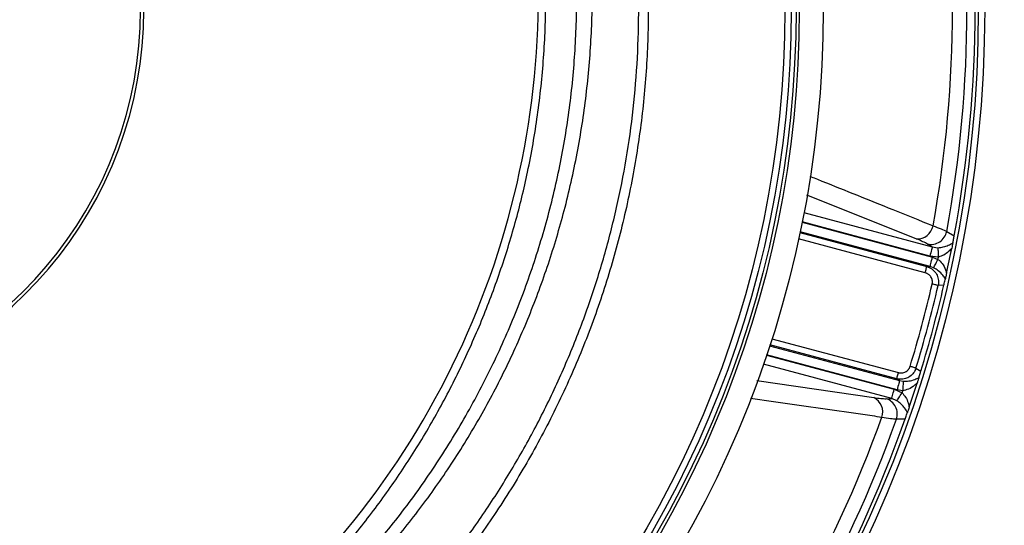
# Model space of a CAD drawing. Header units: millimetres. Extents: x 1200 to 2600, y 1259 to 2659.
# Tile 10 of 15: x 1986 to 2294, y 1798 to 1956. Entities that reach past the tile are written whole.
import ezdxf

# ---------------------------------------------------------------- set-up
doc = ezdxf.new("R2010")
doc.units = ezdxf.units.MM

msp = doc.modelspace()

# ---------------------------------------------------------------- linework, layer by layer
at = {"color": 1, "linetype": 'Continuous', "lineweight": 25}
for p, q in [((2266.41, 1887.4), (2232.21, 1901.05)), ((2231.31, 1895.6), (2271.44, 1884.85)), ((2230.71, 1892.56), (2271.52, 1881.63)), ((2270.67, 1881.96), (2230.73, 1892.66)), ((2230.05, 1889.33), (2269.71, 1878.71)), ((2270.75, 1878.74), (2230.11, 1889.63)), ((2269.19, 1876.78), (2229.63, 1887.38)), ((2220.56, 1853.97), (2261.19, 1843.08)), ((2260.31, 1843.63), (2220.65, 1854.25)), ((2221.26, 1856.15), (2260.82, 1845.55)), ((2219.58, 1851.03), (2259.51, 1840.33)), ((2260.42, 1840.19), (2219.61, 1851.12)), ((2258.74, 1837.44), (2218.61, 1848.19)), ((2216.59, 1843.04), (2253.11, 1837.75))]:
    msp.add_line(p, q, dxfattribs=at)
at = {"color": 7, "linetype": 'Continuous', "lineweight": 25}
for p, q in [((2275.95, 1889.7), (2278.27, 1888.28)), ((2271.44, 1884.85), (2269.94, 1885.76)), ((2271.44, 1884.85), (2273.19, 1884.63)), ((2273.34, 1881.68), (2270.67, 1881.96)), ((2271.52, 1881.63), (2273.2, 1880.98)), ((2269.71, 1878.71), (2270.75, 1878.74)), ((2271.85, 1878.34), (2270.75, 1878.74)), ((2275.06, 1872.88), (2273.27, 1872.82)), ((2266.34, 1846.94), (2267.86, 1845.99)), ((2261.19, 1843.08), (2260.31, 1843.63)), ((2261.19, 1843.08), (2262.35, 1842.87)), ((2259.51, 1840.33), (2261.97, 1839.23)), ((2262.19, 1839.91), (2260.42, 1840.19)), ((2256.98, 1837.4), (2258.74, 1837.44)), ((2260.36, 1836.76), (2258.74, 1837.44)), ((2262.93, 1831.05), (2260.22, 1830.99))]:
    msp.add_line(p, q, dxfattribs=at)
at = {"color": 7, "linetype": 'Continuous', "lineweight": 25, "flags": 128}
for points in [[(2271.44, 1884.85), (2271.42, 1884.75), (2271.37, 1884.56), (2271.29, 1884.28), (2271.19, 1883.92), (2271.08, 1883.49), (2270.95, 1883.01), (2270.81, 1882.49), (2270.67, 1881.96)], [(2273.19, 1884.63), (2273.19, 1884.49), (2273.2, 1884.27), (2273.22, 1883.97), (2273.24, 1883.6), (2273.26, 1883.18), (2273.29, 1882.7), (2273.32, 1882.2), (2273.34, 1881.68)], [(2270.75, 1878.74), (2270.78, 1878.84), (2270.83, 1879.03), (2270.9, 1879.31), (2271, 1879.67), (2271.11, 1880.1), (2271.24, 1880.58), (2271.38, 1881.09), (2271.52, 1881.63)], [(2269.19, 1876.78), (2269.29, 1877.14), (2269.38, 1877.48), (2269.47, 1877.8), (2269.54, 1878.09), (2269.61, 1878.33), (2269.66, 1878.52), (2269.69, 1878.64), (2269.71, 1878.71)], [(2271.85, 1878.34), (2271.91, 1878.45), (2272, 1878.64), (2272.14, 1878.9), (2272.31, 1879.24), (2272.5, 1879.62), (2272.72, 1880.05), (2272.96, 1880.51), (2273.2, 1880.98)], [(2273.27, 1872.82), (2273.16, 1872.85), (2273, 1872.88), (2272.8, 1872.93), (2272.57, 1872.98), (2272.31, 1873.05), (2272.02, 1873.11), (2271.71, 1873.18), (2271.4, 1873.25)], [(2260.31, 1843.63), (2260.33, 1843.69), (2260.36, 1843.82), (2260.41, 1844), (2260.48, 1844.24), (2260.55, 1844.53), (2260.64, 1844.85), (2260.73, 1845.19), (2260.82, 1845.55)], [(2266.34, 1846.94), (2266.23, 1846.97), (2266.07, 1847.02), (2265.88, 1847.08), (2265.65, 1847.15), (2265.39, 1847.23), (2265.11, 1847.32), (2264.81, 1847.41), (2264.5, 1847.5)], [(2261.19, 1843.08), (2261.17, 1842.98), (2261.12, 1842.79), (2261.04, 1842.51), (2260.95, 1842.15), (2260.83, 1841.72), (2260.7, 1841.24), (2260.56, 1840.72), (2260.42, 1840.19)], [(2262.35, 1842.87), (2262.34, 1842.75), (2262.33, 1842.54), (2262.31, 1842.24), (2262.3, 1841.87), (2262.27, 1841.44), (2262.25, 1840.95), (2262.22, 1840.44), (2262.19, 1839.91)], [(2258.74, 1837.44), (2258.77, 1837.54), (2258.82, 1837.73), (2258.89, 1838.01), (2258.99, 1838.37), (2259.1, 1838.8), (2259.23, 1839.28), (2259.37, 1839.79), (2259.51, 1840.33)], [(2260.36, 1836.76), (2260.43, 1836.87), (2260.55, 1837.06), (2260.72, 1837.31), (2260.92, 1837.62), (2261.15, 1837.98), (2261.41, 1838.37), (2261.69, 1838.8), (2261.97, 1839.23)]]:
    msp.add_lwpolyline(points, dxfattribs=at)
at = {"color": 7, "linetype": 'Continuous', "lineweight": 25}
for radius in [700, 600, 595, 593.6, 575, 388, 386, 337.5, 330, 329, 327.5, 325.5]:
    msp.add_circle((1899.82, 1959.02), radius, dxfattribs=at)
for centre, radius, start, end in [((1899.82, 1959.02), 125, 279.2069, 80.7931), ((1899.82, 1959.02), 124, 279.2818, 80.7182), ((1885.24, 1963.62), 263, 277.6513, 23.3134), ((1899.82, 1959.02), 385, 349.4128, 10.5872), ((1899.82, 1959.02), 377.94, 349.7071, 10.2929), ((1899.82, 1959.02), 382.46, 349.5579, 10.4421), ((2266.8, 1892.34), 4.95, 265.4886, 350.1288), ((2271, 1890.7), 5.05, 257.9063, 348.6282), ((1899.82, 1959.02), 381.45, 348.1952, 348.3021), ((1899.82, 1959.02), 385, 347.6481, 348.8321), ((1899.82, 1959.02), 381.35, 342.9968, 347.0032), ((1899.82, 1959.02), 383.27, 342.9968, 347.0032), ((1899.82, 1959.02), 385, 342.9279, 347.0721), ((1899.82, 1959.02), 385, 341.1679, 342.3519), ((1899.82, 1959.02), 381.45, 341.6979, 341.8048), ((2250.98, 1833.28), 4.95, 339.8712, 64.5111), ((2255.43, 1832.6), 5.05, 341.372, 72.0938), ((1899.82, 1959.02), 377.94, 319.7071, 340.2929), ((1899.82, 1959.02), 382.46, 319.5579, 340.4421), ((1899.82, 1959.02), 385, 319.4128, 340.5872)]:
    msp.add_arc(centre, radius, start, end, dxfattribs=at)
for points, knots in [([(2141.49, 2105.86), (2144.4, 2100.88), (2150.21, 2090.93), (2157.74, 2075.35), (2164.61, 2058.84), (2170.57, 2041.32), (2175.5, 2022.85), (2179.18, 2004.07), (2181.6, 1985.1), (2182.74, 1966.04), (2182.55, 1946.94), (2181.07, 1927.86), (2178.32, 1908.9), (2174.31, 1890.19), (2169.06, 1871.82), (2162.56, 1853.85), (2154.85, 1836.34), (2145.97, 1819.36), (2136, 1803.03), (2124.84, 1787.26), (2112.48, 1772.15), (2098.96, 1757.77), (2084.65, 1744.53), (2069.63, 1732.45), (2054.01, 1721.53), (2037.67, 1711.66), (2020.73, 1702.9), (2005.63, 1696.36), (1992.66, 1691.55), (1982.07, 1688.1), (1971.46, 1685.07), (1964.37, 1683.42), (1960.82, 1682.59)], [0, 0, 0, 0, 0.032167, 0.064364, 0.09653, 0.132001, 0.167593, 0.203225, 0.238817, 0.274287, 0.309786, 0.345406, 0.381068, 0.416688, 0.452187, 0.487685, 0.523305, 0.558966, 0.594586, 0.630084, 0.666776, 0.703512, 0.740203, 0.775576, 0.81107, 0.846604, 0.882097, 0.91747, 0.938401, 0.959332, 0.979666, 1, 1, 1, 1]), ([(2026.46, 1709.38), (2027.71, 1709.99), (2033.61, 1712.86), (2043.88, 1718.82), (2057.2, 1727.29), (2070.11, 1736.64), (2082.12, 1746.41), (2093.23, 1756.51), (2103.52, 1766.89), (2113.29, 1777.83), (2122.68, 1789.52), (2131.58, 1801.92), (2139.93, 1815.03), (2147.62, 1828.71), (2154.59, 1842.95), (2160.79, 1857.69), (2166.1, 1872.62), (2170.52, 1887.68), (2174.06, 1902.81), (2176.78, 1918.27), (2178.64, 1934), (2179.62, 1949.97), (2179.68, 1965.81), (2178.85, 1981.47), (2177.18, 1996.91), (2174.63, 2012.39), (2171.17, 2027.84), (2166.8, 2043.21), (2162.22, 2056.43), (2157.77, 2067.55), (2153.73, 2076.69), (2149.35, 2085.7), (2144.47, 2094.95), (2140.85, 2101.07), (2138.94, 2104.31)], [0, 0, 0, 0, 0.009081, 0.042659, 0.077208, 0.111785, 0.146335, 0.17791, 0.209485, 0.241408, 0.27333, 0.307026, 0.340748, 0.374444, 0.409119, 0.443823, 0.478498, 0.512194, 0.545916, 0.579611, 0.614288, 0.648992, 0.683669, 0.717337, 0.751031, 0.784699, 0.819347, 0.854024, 0.888673, 0.910324, 0.931976, 0.953739, 0.975501, 1, 1, 1, 1]), ([(2038.25, 1737.23), (2042.51, 1739.91), (2051.04, 1745.27), (2063.77, 1754.62), (2076.46, 1765.15), (2088.91, 1777), (2100.55, 1789.61), (2111.32, 1802.91), (2121.25, 1816.96), (2130.28, 1831.75), (2138.4, 1847.23), (2145.49, 1863.19), (2151.53, 1879.53), (2156.59, 1896.52), (2160.56, 1914.12), (2163.38, 1932.3), (2164.96, 1950.65), (2165.29, 1969.03), (2164.35, 1987.47), (2162.07, 2005.9), (2158.49, 2024.26), (2153.6, 2042.36), (2147.87, 2059.32), (2143.18, 2069.99), (2141.01, 2074.92)], [0, 0, 0, 0, 0.0384726, 0.0769453, 0.1208687, 0.1649327, 0.2090496, 0.2531235, 0.2970552, 0.3422109, 0.387503, 0.4328462, 0.4781474, 0.5233108, 0.571153, 0.6191537, 0.6672065, 0.7152037, 0.7630429, 0.8116576, 0.8604395, 0.9092802, 0.9580662, 1, 1, 1, 1]), ([(2063.3, 1757.8), (2068, 1761.88), (2077.39, 1770.03), (2090.34, 1783.4), (2102.4, 1797.51), (2113.43, 1812.39), (2123.4, 1827.96), (2132.24, 1844.14), (2139.95, 1860.86), (2146.46, 1878.05), (2151.75, 1895.63), (2155.8, 1913.5), (2158.6, 1931.61), (2160.11, 1949.85), (2160.36, 1968.15), (2159.31, 1986.42), (2157, 2004.59), (2153.42, 2022.56), (2148.56, 2040.25), (2142.87, 2056.82), (2138.23, 2067.23), (2136.09, 2072.05)], [0, 0, 0, 0, 0.053024, 0.106046, 0.15907, 0.212092, 0.265116, 0.318138, 0.371161, 0.424184, 0.477207, 0.530229, 0.583253, 0.636275, 0.689299, 0.742321, 0.795345, 0.848367, 0.901391, 0.954413, 1, 1, 1, 1]), ([(2018.17, 1727.79), (2019.36, 1728.87), (2021.73, 1731.04), (2027.7, 1735.76), (2035.86, 1742.13), (2046.16, 1750.24), (2056.91, 1759.28), (2067.86, 1769.49), (2078.93, 1780.91), (2089.38, 1792.92), (2099.14, 1805.48), (2108.2, 1818.66), (2116.49, 1832.48), (2123.99, 1846.88), (2130.63, 1861.74), (2136.37, 1876.97), (2141.18, 1892.49), (2145.17, 1908.84), (2148.17, 1926.03), (2150.07, 1944.03), (2150.75, 1962.13), (2150.22, 1980.22), (2148.47, 1998.16), (2145.48, 2015.88), (2141.34, 2033.36), (2135.91, 2050.49), (2131.66, 2062.26), (2128.9, 2068.14), (2128.69, 2068.6)], [0, 0, 0, 0, 0.0126517, 0.0253212, 0.058969, 0.0926401, 0.1262977, 0.1670257, 0.2078491, 0.2486927, 0.289493, 0.3302015, 0.3717207, 0.4133925, 0.4551409, 0.4968878, 0.5385559, 0.5800726, 0.6263339, 0.6727557, 0.7192319, 0.7656536, 0.8119149, 0.8578282, 0.9038988, 0.9500227, 0.9960933, 1, 1, 1, 1]), ([(2271.68, 1891.49), (2272.57, 1891.15), (2274.38, 1890.47), (2275.42, 1889.96), (2275.95, 1889.7)], [0, 0, 0, 0, 0.492648, 1, 1, 1, 1]), ([(2277.87, 1886.17), (2277.9, 1886.33), (2277.96, 1886.66), (2278.07, 1887.23), (2278.18, 1887.8), (2278.24, 1888.15), (2278.27, 1888.28)], [0, 0, 0, 0, 0.2893674, 0.5973342, 0.8528698, 1, 1, 1, 1]), ([(2269.94, 1885.76), (2269.52, 1885.99), (2268.67, 1886.47), (2267.17, 1887.09), (2266.41, 1887.4)], [0, 0, 0, 0, 0.492667, 1, 1, 1, 1]), ([(2273.19, 1884.63), (2273.77, 1884.69), (2274.99, 1884.81), (2276.57, 1885.39), (2277.41, 1885.89), (2277.87, 1886.17)], [0, 0, 0, 0, 0.298709, 0.620644, 1, 1, 1, 1]), ([(2277.87, 1886.17), (2277.84, 1886.05), (2277.8, 1885.82), (2277.68, 1885.22), (2277.59, 1884.75), (2277.53, 1884.45)], [0, 0, 0, 0, 0.266229, 0.531202, 1, 1, 1, 1]), ([(2277.53, 1884.45), (2277.21, 1884.1), (2276.49, 1883.31), (2275.13, 1882.25), (2273.93, 1881.87), (2273.34, 1881.68)], [0, 0, 0, 0, 0.293533, 0.659828, 1, 1, 1, 1]), ([(2269.71, 1878.71), (2270.25, 1878.5), (2271.33, 1878.08), (2272.57, 1876.8), (2273.3, 1875.25), (2273.45, 1873.85), (2273.31, 1873.07), (2273.27, 1872.82)], [0, 0, 0, 0, 0.228246, 0.45881, 0.68401, 0.901083, 1, 1, 1, 1]), ([(2273.2, 1880.98), (2273.65, 1880.57), (2274.71, 1879.61), (2275.48, 1878.03), (2275.8, 1877), (2275.91, 1876.66)], [0, 0, 0, 0, 0.337165, 0.784952, 1, 1, 1, 1]), ([(2271.4, 1873.25), (2271.41, 1873.31), (2271.44, 1873.42), (2271.46, 1873.58), (2271.47, 1873.74), (2271.48, 1873.91), (2271.47, 1874.07), (2271.46, 1874.24), (2271.41, 1874.53), (2271.3, 1874.96), (2271.03, 1875.47), (2270.68, 1875.93), (2270.31, 1876.24), (2269.99, 1876.45), (2269.74, 1876.59), (2269.47, 1876.7), (2269.29, 1876.76), (2269.19, 1876.78)], [0, 0, 0, 0, 0.036141, 0.071976, 0.107622, 0.143198, 0.178824, 0.214619, 0.250701, 0.375166, 0.500292, 0.62459, 0.749917, 0.812387, 0.874546, 0.936912, 1, 1, 1, 1]), ([(2275.52, 1874.92), (2275.28, 1875.29), (2274.72, 1876.13), (2273.55, 1877.35), (2272.36, 1878.04), (2271.85, 1878.34)], [0, 0, 0, 0, 0.313568, 0.705337, 1, 1, 1, 1]), ([(2275.91, 1876.66), (2275.85, 1876.39), (2275.75, 1875.93), (2275.61, 1875.3), (2275.55, 1875.04), (2275.52, 1874.92)], [0, 0, 0, 0, 0.412167, 0.721431, 1, 1, 1, 1]), ([(2275.06, 1872.88), (2275.11, 1873.08), (2275.21, 1873.54), (2275.38, 1874.26), (2275.47, 1874.67), (2275.52, 1874.92)], [0, 0, 0, 0, 0.231738, 0.535708, 1, 1, 1, 1]), ([(2266.34, 1846.94), (2266.13, 1846.44), (2265.7, 1845.44), (2264.51, 1844.3), (2263.04, 1843.59), (2261.57, 1843.39), (2260.67, 1843.56), (2260.31, 1843.63)], [0, 0, 0, 0, 0.2127476, 0.4251844, 0.6372614, 0.8538349, 1, 1, 1, 1]), ([(2260.82, 1845.55), (2260.88, 1845.54), (2260.99, 1845.51), (2261.15, 1845.48), (2261.31, 1845.46), (2261.48, 1845.44), (2261.64, 1845.44), (2261.8, 1845.44), (2262.11, 1845.46), (2262.54, 1845.55), (2263.07, 1845.77), (2263.56, 1846.08), (2263.9, 1846.42), (2264.13, 1846.72), (2264.28, 1846.97), (2264.41, 1847.23), (2264.47, 1847.41), (2264.5, 1847.5)], [0, 0, 0, 0, 0.036267, 0.072224, 0.107969, 0.143596, 0.179203, 0.21489, 0.250752, 0.376042, 0.500305, 0.625425, 0.749885, 0.812686, 0.874882, 0.937108, 1, 1, 1, 1]), ([(2267.24, 1844), (2267.28, 1844.13), (2267.37, 1844.41), (2267.53, 1844.92), (2267.7, 1845.48), (2267.81, 1845.85), (2267.86, 1845.99)], [0, 0, 0, 0, 0.247098, 0.560268, 0.827292, 1, 1, 1, 1]), ([(2266.7, 1842.3), (2266.44, 1842.06), (2265.64, 1841.33), (2264.19, 1840.34), (2262.79, 1840.04), (2262.19, 1839.91)], [0, 0, 0, 0, 0.215046, 0.662831, 1, 1, 1, 1]), ([(2262.35, 1842.87), (2262.94, 1842.88), (2264.31, 1842.88), (2265.94, 1843.35), (2266.84, 1843.8), (2267.24, 1844)], [0, 0, 0, 0, 0.294661, 0.68643, 1, 1, 1, 1]), ([(2267.24, 1844), (2267.2, 1843.89), (2267.14, 1843.67), (2266.95, 1843.08), (2266.8, 1842.61), (2266.7, 1842.3)], [0, 0, 0, 0, 0.256501, 0.511786, 1, 1, 1, 1]), ([(2261.97, 1839.23), (2262.38, 1838.78), (2263.23, 1837.84), (2263.88, 1836.25), (2264.11, 1835.2), (2264.21, 1834.74)], [0, 0, 0, 0, 0.34017, 0.706467, 1, 1, 1, 1]), ([(2253.11, 1837.75), (2253.9, 1837.64), (2255.51, 1837.43), (2256.49, 1837.41), (2256.98, 1837.4)], [0, 0, 0, 0, 0.492682, 1, 1, 1, 1]), ([(2263.64, 1833.09), (2263.39, 1833.55), (2262.91, 1834.41), (2261.83, 1835.7), (2260.84, 1836.41), (2260.36, 1836.76)], [0, 0, 0, 0, 0.379357, 0.701291, 1, 1, 1, 1]), ([(2262.93, 1831.05), (2263, 1831.25), (2263.17, 1831.71), (2263.41, 1832.43), (2263.56, 1832.84), (2263.64, 1833.09)], [0, 0, 0, 0, 0.23387, 0.548253, 1, 1, 1, 1]), ([(2264.21, 1834.74), (2264.13, 1834.49), (2263.97, 1834.04), (2263.77, 1833.45), (2263.68, 1833.2), (2263.64, 1833.09)], [0, 0, 0, 0, 0.411337, 0.728097, 1, 1, 1, 1]), ([(2260.22, 1830.99), (2259.65, 1831.02), (2258.5, 1831.09), (2256.59, 1831.41), (2255.63, 1831.57)], [0, 0, 0, 0, 0.492648, 1, 1, 1, 1])]:
    msp.add_open_spline(points, degree=3, knots=knots, dxfattribs=at)
at = {"color": 1, "linetype": 'Continuous', "lineweight": 25}
for points, knots in [([(2233.11, 1906.99), (2234.38, 1906.48), (2243.04, 1903), (2255.9, 1897.83), (2267.48, 1893.18), (2271.68, 1891.49)], [0, 0, 0, 0, 0.098421, 0.672653, 1, 1, 1, 1]), ([(2255.63, 1831.57), (2253.66, 1831.85), (2243.83, 1833.25), (2230.15, 1835.2), (2218.42, 1836.87), (2214.58, 1837.42)], [0, 0, 0, 0, 0.143922, 0.719609, 1, 1, 1, 1])]:
    msp.add_open_spline(points, degree=3, knots=knots, dxfattribs=at)

doc.saveas('drawing.dxf')
